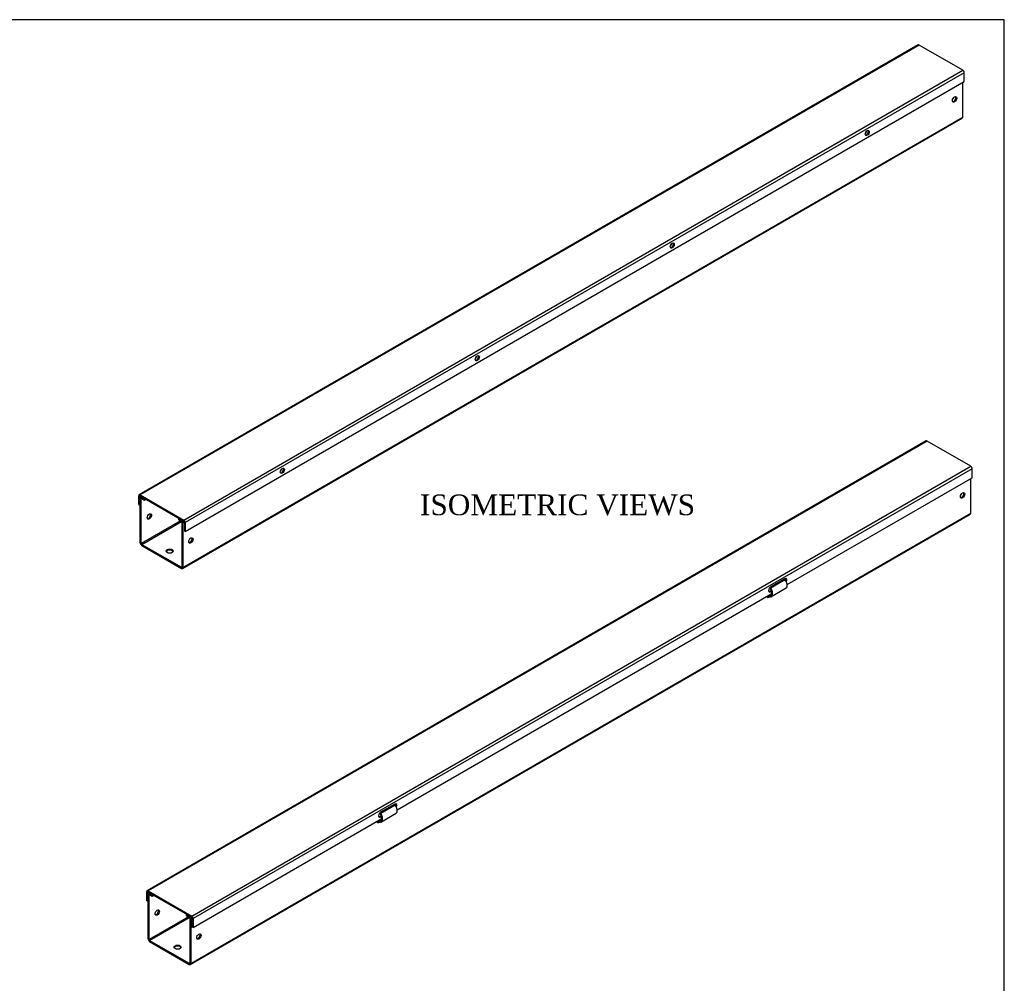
# Model space of a CAD drawing. Header units: inches. Extents: x 0 to 120, y -1 to 80.
# Tile 3 of 3: x 77 to 120, y 38 to 80. Entities that reach past the tile are written whole.
import ezdxf
from ezdxf.enums import TextEntityAlignment as Align

# ---------------------------------------------------------------- set-up
doc = ezdxf.new("R2010")
doc.units = ezdxf.units.IN
doc.header["$MEASUREMENT"] = 0
for name, color, linetype in [('COM55543-13', 7, 'Continuous'), ('COM70727-4', 7, 'Continuous'), ('Default', 7, 'Continuous')]:
    doc.layers.add(name, color=color, linetype=linetype)
doc.styles.add('SEACAD_Times_New_Roman', font='times.ttf')

# ---------------------------------------------------------------- blocks, each defined once
blk = doc.blocks.new('SE1')
at = {"layer": 'COM55543-13', "color": 7, "linetype": 'Continuous'}
for p, q in [((115.995, 78.537), (82.098, 58.967)), ((116.038, 78.533), (82.141, 58.963)), ((117.941, 77.434), (116.038, 78.533)), ((84.044, 57.864), (117.941, 77.434)), ((118.002, 77.329), (84.105, 57.758)), ((118.002, 76.94), (118.002, 77.329)), ((84.105, 57.37), (118.002, 76.94)), ((82.08, 58.539), (82.08, 58.928)), ((82.12, 58.904), (82.141, 58.916)), ((82.12, 58.516), (82.12, 58.904)), ((82.141, 58.963), (84.044, 57.864)), ((82.141, 58.916), (84.044, 57.817)), ((82.08, 58.539), (82.12, 58.516)), ((82.146, 58.531), (82.12, 58.516)), ((84.065, 57.782), (84.065, 57.393)), ((84.105, 57.758), (84.105, 57.37)), ((84.105, 57.37), (84.065, 57.393))]:
    blk.add_line(p, q, dxfattribs=at)
for centre, major_axis, start_param, end_param in [((116.038, 78.463), (0.043, -0.0745), 2.356194, 3.141593), ((117.941, 77.364), (-0.043, 0.0745), 3.926991, 5.497787), ((113.741, 74.731), (-0.062, -0.108), 0.328307, 2.813286), ((105.256, 69.832), (-0.063, -0.108), 0.328307, 2.813286), ((96.77, 64.933), (-0.063, -0.108), 0.328307, 2.813286), ((88.285, 60.034), (-0.062, -0.108), 0.328307, 2.813286), ((82.141, 58.893), (0.043, -0.0745), 2.356194, 3.926991), ((82.141, 58.893), (0.0145, -0.0251), 2.356194, 3.926991), ((84.044, 57.794), (0.043, -0.0745), 0.785398, 2.356194), ((84.044, 57.794), (0.0145, -0.0251), 0.785398, 2.356194)]:
    blk.add_ellipse(centre, major_axis=major_axis, ratio=0.57735, start_param=start_param, end_param=end_param, dxfattribs=at)
for centre, major_axis in [((113.781, 74.707), (0.062, 0.108)), ((105.296, 69.809), (0.063, 0.108)), ((96.811, 64.91), (0.063, 0.108)), ((88.326, 60.011), (0.063, 0.108))]:
    blk.add_ellipse(centre, major_axis=major_axis, ratio=0.57735, dxfattribs=at)
at = {"layer": 'COM70727-4', "color": 7, "linetype": 'Continuous'}
for p, q in [((117.936, 75.399), (117.936, 76.902)), ((83.977, 55.763), (117.918, 75.359)), ((83.994, 55.803), (117.936, 75.399)), ((82.146, 56.87), (82.146, 58.817)), ((82.204, 58.88), (82.164, 58.857)), ((82.186, 58.794), (82.207, 58.806)), ((82.186, 56.847), (82.186, 58.794)), ((82.229, 58.865), (82.207, 58.852)), ((82.207, 58.852), (82.323, 58.785)), ((82.207, 58.806), (82.323, 58.739)), ((82.323, 58.785), (82.345, 58.798)), ((82.323, 58.739), (82.323, 58.785)), ((82.323, 58.739), (82.385, 58.775)), ((83.84, 57.935), (83.818, 57.922)), ((83.818, 57.922), (83.934, 57.855)), ((83.818, 57.876), (83.818, 57.922)), ((83.818, 57.876), (83.934, 57.809)), ((83.934, 57.855), (83.956, 57.868)), ((83.893, 57.832), (82.186, 56.847)), ((82.207, 56.811), (83.934, 57.808)), ((83.954, 57.773), (83.954, 55.826)), ((84.063, 57.79), (83.994, 57.75)), ((83.994, 57.75), (83.994, 55.803)), ((82.207, 56.811), (83.934, 55.814)), ((82.207, 56.765), (83.934, 55.768)), ((83.954, 55.826), (83.934, 55.814))]:
    blk.add_line(p, q, dxfattribs=at)
for centre, major_axis in [((117.582, 76.168), (0.066, 0.115)), ((82.54, 58.024), (-0.067, -0.115)), ((84.348, 56.981), (0.066, 0.115)), ((83.424, 56.517), (0.156, 0))]:
    blk.add_ellipse(centre, major_axis=major_axis, ratio=0.57735, dxfattribs=at)
for centre, major_axis, start_param, end_param in [((117.542, 76.192), (0.067, 0.115), 3.44948, 5.975298), ((117.875, 75.434), (-0.043, 0.0745), 3.141593, 3.926991), ((113.693, 74.759), (0.0443, 0.0766), 3.986295, 5.436481), ((105.208, 69.86), (0.0442, 0.0766), 3.988217, 5.435894), ((96.722, 64.961), (0.0442, 0.0766), 3.990141, 5.435304), ((88.237, 60.062), (0.0442, 0.0766), 3.992066, 5.43471), ((82.207, 58.782), (0.043, -0.0745), 2.356194, 3.926991), ((82.207, 58.782), (0.0145, -0.0251), 2.356194, 3.926991), ((82.5, 58.048), (-0.067, -0.115), 0.307887, 2.833706), ((83.934, 57.785), (-0.043, 0.0745), 3.926991, 5.497787), ((83.934, 57.785), (-0.0145, 0.0251), 3.926991, 5.497787), ((84.308, 57.004), (0.066, 0.115), 3.44948, 5.975298), ((82.207, 56.835), (-0.043, 0.0745), 0.785398, 2.356194), ((82.207, 56.835), (-0.0145, 0.0251), 0.785398, 2.356194), ((83.424, 56.47), (0.156, 0), 0.260902, 2.88069), ((83.934, 55.838), (-0.0145, 0.0251), 2.356194, 3.926991), ((83.934, 55.838), (-0.043, 0.0745), 2.356194, 3.926991)]:
    blk.add_ellipse(centre, major_axis=major_axis, ratio=0.57735, start_param=start_param, end_param=end_param, dxfattribs=at)
blk = doc.blocks.new('SE2')
at = {"layer": 'COM55543-13', "color": 7, "linetype": 'Continuous'}
for p, q in [((116.34, 61.309), (82.443, 41.738)), ((116.383, 61.305), (82.486, 41.734)), ((118.287, 60.206), (116.383, 61.305)), ((84.39, 40.635), (118.287, 60.206)), ((118.348, 60.1), (84.451, 40.53)), ((118.348, 59.712), (118.348, 60.1)), ((110.294, 55.062), (118.348, 59.712)), ((110.194, 55.31), (109.575, 54.953)), ((93.324, 45.264), (109.605, 54.664)), ((109.535, 54.772), (109.591, 54.804)), ((109.535, 54.772), (109.575, 54.749)), ((109.575, 54.749), (109.602, 54.764)), ((93.223, 45.512), (92.605, 45.155)), ((92.564, 44.974), (92.62, 45.006)), ((84.451, 40.141), (92.634, 44.866)), ((92.564, 44.974), (92.605, 44.951)), ((92.605, 44.951), (92.631, 44.966)), ((82.426, 41.31), (82.426, 41.699)), ((82.466, 41.676), (82.486, 41.688)), ((82.466, 41.287), (82.466, 41.676)), ((82.486, 41.734), (84.39, 40.635)), ((82.486, 41.688), (84.39, 40.589)), ((82.426, 41.31), (82.466, 41.287)), ((82.492, 41.302), (82.466, 41.287)), ((84.41, 40.553), (84.41, 40.165)), ((84.451, 40.53), (84.451, 40.141)), ((84.451, 40.141), (84.41, 40.165))]:
    blk.add_line(p, q, dxfattribs=at)
for centre, major_axis, start_param, end_param in [((116.383, 61.234), (0.043, -0.0745), 2.356194, 3.141593), ((118.287, 60.135), (-0.043, 0.0745), 3.926991, 5.497787), ((110.194, 55.208), (-0.062, -0.108), 1.590644, 3.926991), ((110.153, 55.231), (-0.062, -0.108), 1.817328, 2.813286), ((109.575, 54.851), (0.063, 0.108), 0.785398, 3.926991), ((109.535, 54.874), (0.063, 0.108), 3.469899, 3.926991), ((93.223, 45.41), (-0.062, -0.108), 1.586752, 3.926991), ((93.183, 45.434), (-0.062, -0.108), 1.812946, 2.813286), ((92.605, 45.053), (0.063, 0.108), 0.785398, 3.926991), ((92.564, 45.076), (0.063, 0.108), 3.469899, 3.926991), ((82.486, 41.664), (0.043, -0.0745), 2.356194, 3.926991), ((82.486, 41.664), (0.0145, -0.0251), 2.356194, 3.926991), ((84.39, 40.565), (0.043, -0.0745), 0.785398, 2.356194), ((84.39, 40.565), (0.0145, -0.0251), 0.785398, 2.356194)]:
    blk.add_ellipse(centre, major_axis=major_axis, ratio=0.57735, start_param=start_param, end_param=end_param, dxfattribs=at)
at = {"layer": 'COM70727-4', "color": 7, "linetype": 'Continuous'}
for p, q in [((118.281, 58.17), (118.281, 59.673)), ((84.322, 38.535), (118.264, 58.131)), ((84.34, 38.574), (118.281, 58.17)), ((109.557, 54.879), (109.58, 54.903)), ((109.578, 54.528), (110.252, 54.917)), ((110.2, 55.262), (109.58, 54.903)), ((110.084, 55.247), (110.088, 55.197)), ((110.121, 55.268), (110.125, 55.218)), ((109.443, 54.498), (109.448, 54.573)), ((109.446, 54.5), (109.443, 54.502)), ((109.446, 54.5), (109.443, 54.498)), ((109.473, 54.515), (109.446, 54.5)), ((109.449, 54.568), (109.603, 54.657)), ((109.449, 54.568), (109.486, 54.564)), ((109.463, 54.516), (109.449, 54.568)), ((109.463, 54.516), (109.5, 54.513)), ((109.486, 54.564), (109.592, 54.626)), ((109.5, 54.513), (109.486, 54.564)), ((93.23, 45.464), (92.609, 45.105)), ((93.114, 45.449), (93.118, 45.399)), ((93.15, 45.47), (93.154, 45.42)), ((92.586, 45.081), (92.609, 45.105)), ((92.608, 44.73), (93.282, 45.119)), ((92.472, 44.7), (92.477, 44.775)), ((92.476, 44.702), (92.472, 44.704)), ((92.476, 44.702), (92.472, 44.7)), ((92.502, 44.717), (92.476, 44.702)), ((92.479, 44.77), (92.633, 44.859)), ((92.479, 44.77), (92.516, 44.766)), ((92.492, 44.718), (92.479, 44.77)), ((92.492, 44.718), (92.529, 44.715)), ((92.516, 44.766), (92.622, 44.828)), ((92.529, 44.715), (92.516, 44.766)), ((82.492, 39.641), (82.492, 41.589)), ((82.55, 41.651), (82.51, 41.628)), ((82.532, 41.566), (82.553, 41.577)), ((82.532, 39.618), (82.532, 41.566)), ((82.575, 41.637), (82.553, 41.624)), ((82.553, 41.624), (82.669, 41.557)), ((82.553, 41.577), (82.669, 41.51)), ((82.669, 41.557), (82.691, 41.57)), ((82.669, 41.51), (82.669, 41.557)), ((82.669, 41.51), (82.731, 41.546)), ((84.186, 40.707), (84.163, 40.694)), ((84.239, 40.604), (82.532, 39.618)), ((82.553, 39.583), (84.28, 40.58)), ((84.163, 40.694), (84.279, 40.627)), ((84.163, 40.647), (84.163, 40.694)), ((84.163, 40.647), (84.279, 40.58)), ((84.279, 40.627), (84.302, 40.64)), ((84.3, 40.545), (84.3, 38.598)), ((84.409, 40.562), (84.34, 40.522)), ((84.34, 40.522), (84.34, 38.574)), ((82.553, 39.583), (84.279, 38.586)), ((82.553, 39.536), (84.279, 38.539)), ((84.3, 38.598), (84.279, 38.586))]:
    blk.add_line(p, q, dxfattribs=at)
for centre, major_axis in [((117.928, 58.94), (-0.066, -0.115)), ((82.886, 40.796), (0.066, 0.115)), ((84.694, 39.752), (-0.067, -0.115)), ((83.77, 39.288), (-0.156, 0))]:
    blk.add_ellipse(centre, major_axis=major_axis, ratio=0.57735, dxfattribs=at)
for centre, major_axis, start_param, end_param in [((117.888, 58.963), (-0.066, -0.115), 0.307887, 2.833706), ((118.221, 58.205), (-0.043, 0.0745), 3.141593, 3.926991), ((82.553, 41.554), (0.043, -0.0745), 2.356194, 3.926991), ((82.553, 41.554), (0.0145, -0.0251), 2.356194, 3.926991), ((82.845, 40.819), (0.066, 0.115), 3.44948, 5.975298), ((84.279, 40.557), (-0.043, 0.0745), 3.926991, 5.497787), ((84.279, 40.557), (-0.0145, 0.0251), 3.926991, 5.497787), ((84.653, 39.775), (-0.066, -0.115), 0.307887, 2.833706), ((82.553, 39.606), (-0.043, 0.0745), 0.785398, 2.356194), ((82.553, 39.606), (-0.0145, 0.0251), 0.785398, 2.356194), ((83.77, 39.242), (-0.156, 0), 3.402495, 6.022283), ((84.279, 38.609), (-0.0145, 0.0251), 2.356194, 3.926991), ((84.279, 38.609), (-0.043, 0.0745), 2.356194, 3.926991)]:
    blk.add_ellipse(centre, major_axis=major_axis, ratio=0.57735, start_param=start_param, end_param=end_param, dxfattribs=at)
for points, knots in [([(109.557, 54.879), (109.567, 54.862), (109.576, 54.844), (109.591, 54.807), (109.597, 54.787), (109.605, 54.749), (109.608, 54.73), (109.609, 54.694), (109.608, 54.677), (109.601, 54.645), (109.596, 54.63), (109.582, 54.605), (109.573, 54.595), (109.552, 54.578), (109.541, 54.572), (109.515, 54.564), (109.501, 54.563), (109.486, 54.564)], [0, 0, 0, 0, 0.125, 0.125, 0.25, 0.25, 0.375, 0.375, 0.5, 0.5, 0.625, 0.625, 0.75, 0.75, 0.875, 0.875, 1, 1, 1, 1]), ([(109.58, 54.903), (109.606, 54.861), (109.627, 54.813), (109.649, 54.718), (109.652, 54.671), (109.637, 54.592), (109.619, 54.56), (109.569, 54.518), (109.536, 54.509), (109.5, 54.513)], [0, 0, 0, 0, 0.25, 0.25, 0.5, 0.5, 0.75, 0.75, 1, 1, 1, 1]), ([(110.252, 54.917), (110.257, 54.919), (110.261, 54.922), (110.284, 54.943), (110.296, 54.973), (110.3, 55.045), (110.292, 55.089), (110.258, 55.178), (110.232, 55.223), (110.2, 55.262)], [0.2006048, 0.2006048, 0.2006048, 0.2006048, 0.25, 0.25, 0.5, 0.5, 0.75, 0.75, 1, 1, 1, 1]), ([(109.446, 54.5), (109.446, 54.502), (109.447, 54.505), (109.449, 54.509), (109.45, 54.511), (109.453, 54.514), (109.455, 54.515), (109.458, 54.516), (109.461, 54.516), (109.463, 54.516)], [0, 0, 0, 0, 0.25, 0.25, 0.5, 0.5, 0.75, 0.75, 1, 1, 1, 1]), ([(93.282, 45.119), (93.286, 45.122), (93.29, 45.125), (93.314, 45.146), (93.325, 45.175), (93.329, 45.247), (93.322, 45.291), (93.288, 45.38), (93.262, 45.425), (93.23, 45.464)], [0.2006048, 0.2006048, 0.2006048, 0.2006048, 0.25, 0.25, 0.5, 0.5, 0.75, 0.75, 1, 1, 1, 1]), ([(92.586, 45.081), (92.596, 45.064), (92.605, 45.046), (92.62, 45.009), (92.626, 44.989), (92.635, 44.951), (92.637, 44.932), (92.638, 44.896), (92.637, 44.879), (92.63, 44.847), (92.625, 44.832), (92.611, 44.807), (92.602, 44.797), (92.582, 44.78), (92.57, 44.774), (92.544, 44.766), (92.53, 44.765), (92.516, 44.766)], [0, 0, 0, 0, 0.125, 0.125, 0.25, 0.25, 0.375, 0.375, 0.5, 0.5, 0.625, 0.625, 0.75, 0.75, 0.875, 0.875, 1, 1, 1, 1]), ([(92.609, 45.105), (92.636, 45.063), (92.656, 45.015), (92.679, 44.92), (92.681, 44.873), (92.666, 44.794), (92.649, 44.762), (92.598, 44.72), (92.566, 44.711), (92.529, 44.715)], [0, 0, 0, 0, 0.25, 0.25, 0.5, 0.5, 0.75, 0.75, 1, 1, 1, 1]), ([(92.476, 44.702), (92.476, 44.704), (92.476, 44.707), (92.478, 44.711), (92.479, 44.713), (92.482, 44.716), (92.484, 44.717), (92.488, 44.718), (92.49, 44.718), (92.492, 44.718)], [0, 0, 0, 0, 0.25, 0.25, 0.5, 0.5, 0.75, 0.75, 1, 1, 1, 1])]:
    blk.add_open_spline(points, degree=3, knots=knots, dxfattribs=at)
blk = doc.blocks.new('BORDER')
at = {"layer": 'Default', "color": 7, "linetype": 'Continuous'}
for p, q in [((0, 27.86), (-41.86, 27.86)), ((0, 0), (0, 27.86))]:
    blk.add_line(p, q, dxfattribs=at)

msp = doc.modelspace()

# ---------------------------------------------------------------- block references
at = {"layer": 'Default', "color": 7, "xscale": 2.85, "yscale": 2.85, "zscale": 2.85}
msp.add_blockref('BORDER', (119.744, 0.233), dxfattribs=at)
at = {"layer": 'Default'}
for name in ['SE1', 'SE2']:
    msp.add_blockref(name, (0, 0), dxfattribs=at)

# ---------------------------------------------------------------- texts
at = {"layer": 'Default', "color": 7, "linetype": 'Continuous', "style": 'SEACAD_Times_New_Roman'}
msp.add_text('ISOMETRIC VIEWS', height=0.9, dxfattribs=at).set_placement((94.318, 58.981), align=Align.TOP_LEFT)

doc.saveas('drawing.dxf')
